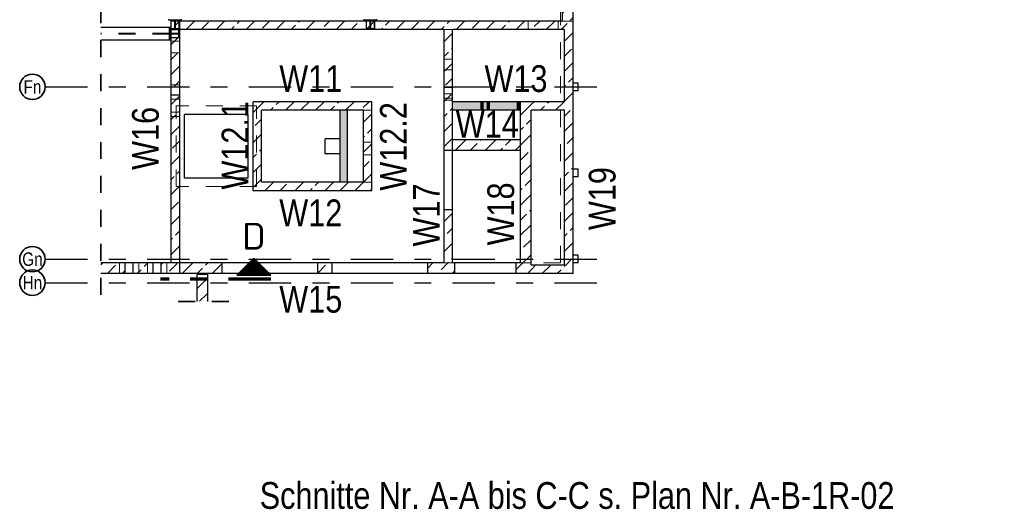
# Model space of a CAD drawing. Header units: millimetres. Extents: x -16 to 44.7, y 0 to 21.2.
# Tile 3 of 49: x -6.6 to -0.8, y 13.9 to 16.8. Entities that reach past the tile are written whole.
import ezdxf
from ezdxf.enums import TextEntityAlignment as Align

# ---------------------------------------------------------------- set-up
doc = ezdxf.new("R2010")
doc.units = ezdxf.units.MM
doc.linetypes.add('DASHDOTX2', pattern=[2, 1, -0.5, 0, -0.5])
doc.linetypes.add('HIDDEN', pattern=[0.375, 0.25, -0.125])
doc.layers.add('Achsen', color=7, linetype='Continuous', lineweight=20)
doc.styles.add('Arial Narrow', font='ARIALN.TTF')
doc.styles.add('isocp', font='isocp', dxfattribs={"width": 1.1})
pattern_1 = [(45, (0, 0), (-0.08838835, 0.08838835), [0.0625, -0.025]), (45, (-0.0442, 0.0442), (-0.08838835, 0.08838835), [])]

msp = doc.modelspace()

# ---------------------------------------------------------------- hatches: boundary and pattern name
at = {"lineweight": 13}
h = msp.add_hatch(dxfattribs=at)
h.set_pattern_fill('bB', color=6, scale=0.01, angle=45, style=0, pattern_type=2)
h.set_pattern_definition(pattern_1)
h.paths.add_polyline_path([(-3.376352, 16.955809), (-3.376352, 16.755809), (-3.438852, 16.755809), (-3.438852, 16.955809)])
h = msp.add_hatch(dxfattribs=at)
h.set_pattern_fill('bB', color=6, scale=0.01, angle=45, style=0, pattern_type=2)
h.set_pattern_definition(pattern_1)
h.paths.add_polyline_path([(-3.376352, 16.705809), (-5.743945, 16.705809), (-5.743945, 16.755809), (-3.376352, 16.755809)])
h = msp.add_hatch(dxfattribs=at)
h.set_pattern_fill('bB', color=6, scale=0.01, angle=45, style=0, pattern_type=2)
h.set_pattern_definition(pattern_1)
h.paths.add_polyline_path([(-5.693945, 16.705809), (-5.693945, 15.268303), (-5.743945, 15.268303), (-5.743945, 16.705809)])
h = msp.add_hatch(dxfattribs=at)
h.set_pattern_fill('bB', color=6, scale=0.01, angle=45, style=0, pattern_type=2)
h.set_pattern_definition(pattern_1)
h.paths.add_polyline_path([(-4.08644, 16.705809), (-4.08644, 15.992919), (-4.13644, 15.992919), (-4.13644, 16.705809)])
h = msp.add_hatch(dxfattribs=at)
h.set_pattern_fill('bB', color=6, scale=0.01, angle=45, style=0, pattern_type=2)
h.set_pattern_definition(pattern_1)
h.paths.add_polyline_path([(-3.376352, 16.705809), (-3.376352, 15.318303), (-3.426352, 15.318303), (-3.426352, 16.705809)])
h = msp.add_hatch(dxfattribs=at)
h.set_pattern_fill('bB', color=6, scale=0.01, angle=45, style=0, pattern_type=2)
h.set_pattern_definition(pattern_1)
h.paths.add_polyline_path([(-5.26144, 16.280804), (-4.56144, 16.280804), (-4.61144, 16.230804), (-5.26144, 16.230804)])
h = msp.add_hatch(dxfattribs=at)
h.set_pattern_fill('bB', color=6, scale=0.01, angle=45, style=0, pattern_type=2)
h.set_pattern_definition(pattern_1)
h.paths.add_polyline_path([(-4.56144, 16.280804), (-4.56144, 15.755803), (-4.61144, 15.805803), (-4.61144, 16.230804)])
at = {"lineweight": 13, "true_color": 0xf08e8e}
for points in [[(-3.68651, 16.280211), (-3.68651, 16.230211), (-4.086486, 16.230211), (-4.086486, 16.280211)], [(-4.705225, 16.230804), (-4.705225, 15.805803), (-4.748975, 15.805803), (-4.748975, 16.230804)]]:
    msp.add_hatch(color=11, dxfattribs=at).paths.add_polyline_path(points)
at = {"lineweight": 13}
h = msp.add_hatch(dxfattribs=at)
h.set_pattern_fill('bB', color=6, scale=0.01, angle=45, style=0, pattern_type=2)
h.set_pattern_definition(pattern_1)
h.paths.add_polyline_path([(-3.62394, 16.280804), (-3.62394, 15.330803), (-3.68644, 15.330803), (-3.68644, 16.280809)])
h = msp.add_hatch(dxfattribs=at)
h.set_pattern_fill('bB', color=6, scale=0.01, angle=45, style=0, pattern_type=2)
h.set_pattern_definition(pattern_1)
h.paths.add_polyline_path([(-3.426352, 16.230809), (-3.62394, 16.230809), (-3.62394, 16.280804), (-3.426352, 16.280809)])
h = msp.add_hatch(dxfattribs=at)
h.set_pattern_fill('bB', color=6, scale=0.01, angle=45, style=0, pattern_type=2)
h.set_pattern_definition(pattern_1)
h.paths.add_polyline_path([(-5.21144, 16.230804), (-5.21144, 15.755803), (-5.26144, 15.755803), (-5.26144, 16.230804)])
h = msp.add_hatch(dxfattribs=at)
h.set_pattern_fill('bB', color=6, scale=0.01, angle=45, style=0, pattern_type=2)
h.set_pattern_definition(pattern_1)
h.paths.add_polyline_path([(-3.68651, 15.992711), (-4.08644, 15.992711), (-4.08644, 15.992919), (-4.086486, 15.992919), (-4.086486, 16.055211), (-3.68651, 16.055211)])
h = msp.add_hatch(dxfattribs=at)
h.set_pattern_fill('bB', color=6, scale=0.01, angle=45, style=0, pattern_type=2)
h.set_pattern_definition(pattern_1)
h.paths.add_polyline_path([(-4.61144, 15.805803), (-4.56144, 15.755803), (-5.21144, 15.755803), (-5.21144, 15.805803)])
h = msp.add_hatch(dxfattribs=at)
h.set_pattern_fill('bB', color=6, scale=0.01, angle=45, style=0, pattern_type=2)
h.set_pattern_definition(pattern_1)
h.paths.add_polyline_path([(-4.08644, 15.642919), (-4.08644, 15.330803), (-4.13644, 15.330803), (-4.13644, 15.642919)])
h = msp.add_hatch(dxfattribs=at)
h.set_pattern_fill('bB', color=6, scale=0.01, angle=45, style=0, pattern_type=2)
h.set_pattern_definition(pattern_1)
h.paths.add_polyline_path([(-6.01471, 15.330803), (-6.01471, 15.268303), (-6.158305, 15.268303), (-6.158305, 15.330803)])
h = msp.add_hatch(dxfattribs=at)
h.set_pattern_fill('bB', color=6, scale=0.01, angle=45, style=0, pattern_type=2)
h.set_pattern_definition(pattern_1)
h.paths.add_polyline_path([(-5.849709, 15.268303), (-5.968719, 15.268303), (-5.968719, 15.330803), (-5.849709, 15.330803)])
h = msp.add_hatch(dxfattribs=at)
h.set_pattern_fill('bB', color=6, scale=0.01, angle=45, style=0, pattern_type=2)
h.set_pattern_definition(pattern_1)
h.paths.add_polyline_path([(-5.743945, 15.268303), (-5.803718, 15.268303), (-5.803718, 15.330803), (-5.743945, 15.330803)])
h = msp.add_hatch(dxfattribs=at)
h.set_pattern_fill('bB', color=6, scale=0.01, angle=45, style=0, pattern_type=2)
h.set_pattern_definition(pattern_1)
h.paths.add_polyline_path([(-5.443576, 15.268303), (-5.743945, 15.268303), (-5.743945, 15.330803), (-5.443576, 15.330803)])
at = {"lineweight": 50}
h = msp.add_hatch(dxfattribs=at)
h.set_pattern_fill('Mau', color=4, scale=0.01, style=0, pattern_type=2)
h.set_pattern_definition([(0, (0, 0), (0, 0.01), [])])
h.paths.add_polyline_path([(-5.157029, 15.259508), (-5.257029, 15.359508), (-5.357029, 15.259508)])
at = {"lineweight": 13}
h = msp.add_hatch(dxfattribs=at)
h.set_pattern_fill('bB', color=6, scale=0.01, angle=45, style=0, pattern_type=2)
h.set_pattern_definition(pattern_1)
h.paths.add_polyline_path([(-4.795574, 15.330803), (-4.795574, 15.268303), (-4.881076, 15.268303), (-4.881076, 15.330803)])
h = msp.add_hatch(dxfattribs=at)
h.set_pattern_fill('bB', color=6, scale=0.01, angle=45, style=0, pattern_type=2)
h.set_pattern_definition(pattern_1)
h.paths.add_polyline_path([(-4.073626, 15.268303), (-4.233074, 15.268303), (-4.233074, 15.330803), (-4.073626, 15.330803)])
h = msp.add_hatch(dxfattribs=at)
h.set_pattern_fill('bB', color=6, scale=0.01, angle=45, style=0, pattern_type=2)
h.set_pattern_definition(pattern_1)
h.paths.add_polyline_path([(-3.62394, 15.268303), (-3.711126, 15.268303), (-3.711126, 15.330803), (-3.62394, 15.330803)])
h = msp.add_hatch(dxfattribs=at)
h.set_pattern_fill('bB', color=6, scale=0.01, angle=45, style=0, pattern_type=2)
h.set_pattern_definition(pattern_1)
h.paths.add_polyline_path([(-3.376352, 15.268303), (-3.62394, 15.268303), (-3.62394, 15.318303), (-3.376352, 15.318303)])
h = msp.add_hatch(dxfattribs=at)
h.set_pattern_fill('bB', color=6, scale=0.01, angle=45, style=0, pattern_type=2)
h.set_pattern_definition(pattern_1)
h.paths.add_polyline_path([(-5.528926, 15.263301), (-5.528926, 15.103915), (-5.591426, 15.103915), (-5.591426, 15.263301)])

# ---------------------------------------------------------------- linework, layer by layer
at = {"color": 2, "linetype": 'HIDDEN', "lineweight": 35, "ltscale": 0.25}
for p, q in [((-6.158305, 15.143303), (-6.158305, 19.683303)), ((-5.403926, 15.103915), (-5.716426, 15.103915))]:
    msp.add_line(p, q, dxfattribs=at)
at = {"color": 5, "linetype": 'HIDDEN', "lineweight": 18, "ltscale": 0.25}
for p, q in [((-3.451352, 15.330803), (-3.451352, 16.955809)), ((-5.693945, 16.705809), (-5.693945, 16.755809)), ((-4.594038, 16.705809), (-4.594038, 16.755809)), ((-4.544038, 16.705809), (-4.544038, 16.755809)), ((-4.13644, 16.705809), (-4.13644, 16.706017)), ((-4.08644, 16.706017), (-4.13644, 16.706017)), ((-4.08644, 16.705809), (-4.08644, 16.706017)), ((-3.640347, 16.705809), (-3.640347, 16.755809)), ((-3.465347, 16.705809), (-3.465347, 16.755809)), ((-3.376352, 16.755809), (-3.438852, 16.755809)), ((-5.693945, 16.637059), (-5.743945, 16.637059)), ((-5.693945, 16.568305), (-5.743945, 16.568305)), ((-4.08644, 16.531017), (-4.13644, 16.531017)), ((-4.08644, 16.468454), (-4.13644, 16.468454)), ((-5.693945, 16.380805), (-5.743945, 16.380805)), ((-4.08644, 16.368454), (-4.13644, 16.368454)), ((-4.086486, 16.364092), (-4.13644, 16.364092)), ((-4.086486, 16.289092), (-4.086486, 16.364092)), ((-5.693945, 16.320454), (-5.743945, 16.320454)), ((-5.693945, 16.318342), (-5.743945, 16.318342)), ((-4.08644, 16.326342), (-4.13644, 16.326342)), ((-4.08644, 16.301342), (-4.13644, 16.301342)), ((-5.693945, 16.295454), (-5.743945, 16.295454)), ((-5.71581, 15.780803), (-5.71581, 16.255803)), ((-5.24081, 16.255803), (-5.71581, 16.255803)), ((-5.24081, 15.780803), (-5.24081, 16.255803)), ((-4.086486, 16.289092), (-4.13644, 16.289092)), ((-5.693945, 16.218342), (-5.743945, 16.218342)), ((-5.693945, 16.193305), (-5.743945, 16.193305)), ((-4.56144, 16.230804), (-4.61144, 16.230804)), ((-4.56144, 16.043304), (-4.61144, 16.043304)), ((-4.56144, 15.968303), (-4.61144, 15.968303)), ((-5.24081, 15.780803), (-5.71581, 15.780803)), ((-4.56144, 15.805803), (-4.61144, 15.805803)), ((-6.047964, 15.268303), (-6.047964, 15.330803)), ((-5.935464, 15.268303), (-5.935464, 15.330803)), ((-5.882964, 15.268303), (-5.882964, 15.330803)), ((-5.770464, 15.268303), (-5.770464, 15.330803)), ((-4.08644, 15.330803), (-4.13644, 15.330803)), ((-3.62394, 15.330803), (-3.68644, 15.330803)), ((-3.451352, 15.330803), (-3.62394, 15.330803))]:
    msp.add_line(p, q, dxfattribs=at)
at = {"color": 3, "linetype": 'Continuous', "lineweight": 25}
for p, q in [((-3.438852, 16.755809), (-3.438852, 16.955809)), ((-3.376352, 16.755809), (-3.376352, 16.955809)), ((-5.743945, 16.705809), (-5.743945, 16.755809)), ((-3.438852, 16.755809), (-5.743945, 16.755809)), ((-5.743945, 15.330803), (-5.743945, 16.705809)), ((-5.693945, 15.268303), (-5.693945, 16.705809)), ((-4.13644, 16.705809), (-5.693945, 16.705809)), ((-4.13644, 15.992919), (-4.13644, 16.705809)), ((-4.08644, 15.992919), (-4.08644, 16.705809)), ((-3.426352, 16.705809), (-4.08644, 16.705809)), ((-3.426352, 16.280809), (-3.426352, 16.705809)), ((-3.376352, 16.705809), (-3.376352, 16.755809)), ((-3.376352, 15.318303), (-3.376352, 16.705809)), ((-5.26144, 16.230804), (-5.26144, 16.280804)), ((-4.56144, 16.280804), (-5.26144, 16.280804)), ((-4.56144, 15.755803), (-4.56144, 16.280804)), ((-4.086486, 16.230211), (-4.086486, 16.280211)), ((-3.68651, 16.280211), (-4.086486, 16.280211)), ((-3.68651, 16.230211), (-3.68651, 16.280211)), ((-3.68644, 15.330803), (-3.68644, 16.280809)), ((-3.62394, 16.280804), (-3.68644, 16.280804)), ((-3.426352, 16.280804), (-3.62394, 16.280804)), ((-5.26144, 15.755803), (-5.26144, 16.230804)), ((-5.21144, 15.805803), (-5.21144, 16.230804)), ((-4.61144, 16.230804), (-5.21144, 16.230804)), ((-4.748975, 15.805803), (-4.748975, 16.230804)), ((-4.705225, 15.805803), (-4.705225, 16.230804)), ((-4.61144, 15.805803), (-4.61144, 16.230804)), ((-3.68651, 16.230211), (-4.086486, 16.230211)), ((-3.62394, 15.330803), (-3.62394, 16.230809)), ((-3.426352, 16.230804), (-3.62394, 16.230804)), ((-3.426352, 15.318303), (-3.426352, 16.230809)), ((-4.086486, 15.992919), (-4.086486, 16.055211)), ((-3.68651, 16.055211), (-4.086486, 16.055211)), ((-3.68651, 15.992711), (-3.68651, 16.055211)), ((-4.08644, 15.992919), (-4.13644, 15.992919)), ((-4.08644, 15.992711), (-4.08644, 15.992919)), ((-3.68651, 15.992711), (-4.08644, 15.992711)), ((-4.61144, 15.805803), (-5.21144, 15.805803)), ((-5.21144, 15.755803), (-5.26144, 15.755803)), ((-4.56144, 15.755803), (-5.21144, 15.755803)), ((-4.13644, 15.330803), (-4.13644, 15.642919)), ((-4.08644, 15.642919), (-4.13644, 15.642919)), ((-4.08644, 15.330803), (-4.08644, 15.642919)), ((-6.01471, 15.330803), (-6.158305, 15.330803)), ((-6.01471, 15.268303), (-6.01471, 15.330803)), ((-5.968719, 15.268303), (-5.968719, 15.330803)), ((-5.849709, 15.330803), (-5.968719, 15.330803)), ((-5.849709, 15.268303), (-5.849709, 15.330803)), ((-5.803718, 15.268303), (-5.803718, 15.330803)), ((-5.743945, 15.330803), (-5.803718, 15.330803)), ((-5.443576, 15.330803), (-5.743945, 15.330803)), ((-5.443576, 15.268303), (-5.443576, 15.330803)), ((-4.881076, 15.268303), (-4.881076, 15.330803)), ((-4.795574, 15.330803), (-4.881076, 15.330803)), ((-4.795574, 15.268303), (-4.795574, 15.330803)), ((-4.233074, 15.268303), (-4.233074, 15.330803)), ((-4.13644, 15.330803), (-4.233074, 15.330803)), ((-4.073626, 15.330803), (-4.08644, 15.330803)), ((-4.073626, 15.268303), (-4.073626, 15.330803)), ((-3.711126, 15.268303), (-3.711126, 15.330803)), ((-3.68644, 15.330803), (-3.711126, 15.330803)), ((-3.62394, 15.318303), (-3.62394, 15.330803)), ((-3.426352, 15.318303), (-3.62394, 15.318303)), ((-3.376352, 15.268303), (-3.376352, 15.318303)), ((-6.01471, 15.268303), (-6.158305, 15.268303)), ((-5.849709, 15.268303), (-5.968719, 15.268303)), ((-5.743945, 15.268303), (-5.803718, 15.268303)), ((-5.443576, 15.268303), (-5.743945, 15.268303)), ((-5.591426, 15.103915), (-5.591426, 15.263301)), ((-5.528926, 15.263301), (-5.591426, 15.263301)), ((-5.528926, 15.103915), (-5.528926, 15.263301)), ((-4.795574, 15.268303), (-4.881076, 15.268303)), ((-4.073626, 15.268303), (-4.233074, 15.268303)), ((-3.62394, 15.268303), (-3.711126, 15.268303)), ((-3.376352, 15.268303), (-3.62394, 15.268303))]:
    msp.add_line(p, q, dxfattribs=at)
at = {"color": 3, "linetype": 'HIDDEN', "lineweight": 25, "ltscale": 0.25}
for p, q in [((-5.743788, 16.710809), (-5.743788, 16.755809)), ((-5.697288, 16.710809), (-5.743788, 16.710809)), ((-5.722351, 16.710809), (-5.722351, 16.760809)), ((-5.718726, 16.710809), (-5.718726, 16.760809)), ((-5.697288, 16.710809), (-5.697288, 16.755809)), ((-4.593788, 16.710809), (-4.593788, 16.755809)), ((-4.547288, 16.710809), (-4.593788, 16.710809)), ((-4.572351, 16.710809), (-4.572351, 16.760809)), ((-4.568726, 16.710809), (-4.568726, 16.760809)), ((-4.547288, 16.710809), (-4.547288, 16.755809)), ((-5.755195, 16.682747), (-6.158305, 16.682747)), ((-5.755195, 16.678872), (-6.158305, 16.678872)), ((-5.698945, 16.682622), (-5.748945, 16.682622)), ((-5.698945, 16.678997), (-5.748945, 16.678997)), ((-5.698945, 16.704059), (-5.743945, 16.704059)), ((-5.698945, 16.657559), (-5.743945, 16.657559)), ((-5.698945, 16.657559), (-5.698945, 16.704059))]:
    msp.add_line(p, q, dxfattribs=at)
at = {"color": 1, "linetype": 'HIDDEN', "lineweight": 70, "ltscale": 0.25}
for p, q in [((-3.911486, 16.230211), (-3.911486, 16.280211)), ((-3.87401, 16.230211), (-3.87401, 16.280211)), ((-3.69901, 16.230211), (-3.69901, 16.280211))]:
    msp.add_line(p, q, dxfattribs=at)
at = {"color": 2, "linetype": 'Continuous', "lineweight": 35}
for p, q in [((-5.357029, 15.259508), (-5.257029, 15.359508)), ((-5.257029, 15.359508), (-5.157029, 15.259508)), ((-5.357029, 15.259508), (-5.157029, 15.259508))]:
    msp.add_line(p, q, dxfattribs=at)
at = {"color": 1, "linetype": 'DASHDOTX2', "lineweight": 70, "ltscale": 0.25}
msp.add_line((-5.157029, 15.234508), (-5.807029, 15.234508), dxfattribs=at)
at = {"layer": 'Achsen', "color": 3, "linetype": 'Continuous', "lineweight": 25}
for p, q in [((-5.758036, 16.760809), (-5.758036, 16.767059)), ((-5.683036, 16.760809), (-5.683036, 16.767059)), ((-4.608036, 16.760809), (-4.608036, 16.767059)), ((-4.533036, 16.760809), (-4.533036, 16.767059)), ((-5.755195, 16.718309), (-6.158305, 16.718309)), ((-5.683036, 16.760809), (-5.758036, 16.760809)), ((-5.755195, 16.643309), (-5.755195, 16.718311)), ((-5.748945, 16.718309), (-5.755195, 16.718309)), ((-5.748945, 16.643311), (-5.748945, 16.718311)), ((-5.743788, 16.755809), (-5.743788, 16.760809)), ((-5.697288, 16.755809), (-5.697288, 16.760809)), ((-4.533036, 16.760809), (-4.608036, 16.760809)), ((-4.593788, 16.755809), (-4.593788, 16.760809)), ((-4.547288, 16.755809), (-4.547288, 16.760809)), ((-5.743945, 16.704059), (-5.748945, 16.704059)), ((-5.743945, 16.657559), (-5.748945, 16.657559)), ((-5.755195, 16.643309), (-6.158305, 16.643309)), ((-5.748945, 16.643309), (-5.755195, 16.643309)), ((-3.346352, 16.390803), (-3.376352, 16.390803)), ((-3.346352, 16.345803), (-3.346352, 16.390803)), ((-3.346352, 16.345803), (-3.376352, 16.345803)), ((-5.66581, 15.830803), (-5.66581, 16.205803)), ((-5.29081, 16.205803), (-5.66581, 16.205803)), ((-5.29081, 15.830803), (-5.29081, 16.205803)), ((-4.837113, 15.974553), (-4.837113, 16.062053)), ((-4.749613, 16.062053), (-4.837113, 16.062053)), ((-4.749613, 15.974553), (-4.749613, 16.062053)), ((-4.749613, 15.974553), (-4.837113, 15.974553)), ((-4.13644, 15.642919), (-4.13644, 15.992919)), ((-4.086486, 15.992711), (-4.086486, 15.992919)), ((-4.08644, 15.992711), (-4.086486, 15.992711)), ((-4.08644, 15.642919), (-4.08644, 15.992711)), ((-3.346352, 15.883303), (-3.376352, 15.883303)), ((-3.346352, 15.838303), (-3.376352, 15.838303)), ((-3.346352, 15.838303), (-3.346352, 15.883303)), ((-5.29081, 15.830803), (-5.66581, 15.830803)), ((-3.346352, 15.375803), (-3.376352, 15.375803)), ((-3.346352, 15.330803), (-3.346352, 15.375803)), ((-5.743945, 15.331394), (-6.158305, 15.331394)), ((-6.01324, 15.330803), (-6.01471, 15.330803)), ((-6.002688, 15.330803), (-6.01324, 15.330803)), ((-5.991714, 15.330803), (-6.002688, 15.330803)), ((-5.98074, 15.330803), (-5.991714, 15.330803)), ((-5.970188, 15.330803), (-5.98074, 15.330803)), ((-5.968719, 15.330803), (-5.970188, 15.330803)), ((-5.84824, 15.330803), (-5.849709, 15.330803)), ((-5.837687, 15.330803), (-5.84824, 15.330803)), ((-5.826714, 15.330803), (-5.837687, 15.330803)), ((-5.81574, 15.330803), (-5.826714, 15.330803)), ((-5.805188, 15.330803), (-5.81574, 15.330803)), ((-5.803718, 15.330803), (-5.805188, 15.330803)), ((-4.881076, 15.330803), (-5.443576, 15.330803)), ((-4.233074, 15.330803), (-4.795574, 15.330803)), ((-3.711126, 15.330803), (-4.073626, 15.330803)), ((-3.346352, 15.330803), (-3.376352, 15.330803)), ((-6.01324, 15.268303), (-6.01471, 15.268303)), ((-6.002688, 15.268303), (-6.01324, 15.268303)), ((-5.991714, 15.268303), (-6.002688, 15.268303)), ((-5.98074, 15.268303), (-5.991714, 15.268303)), ((-5.970188, 15.268303), (-5.98074, 15.268303)), ((-5.968719, 15.268303), (-5.970188, 15.268303)), ((-5.84824, 15.268303), (-5.849709, 15.268303)), ((-5.837687, 15.268303), (-5.84824, 15.268303)), ((-5.826714, 15.268303), (-5.837687, 15.268303)), ((-5.81574, 15.268303), (-5.826714, 15.268303)), ((-5.805188, 15.268303), (-5.81574, 15.268303)), ((-5.803718, 15.268303), (-5.805188, 15.268303)), ((-4.881076, 15.268303), (-5.443576, 15.268303)), ((-4.233074, 15.268303), (-4.795574, 15.268303)), ((-3.711126, 15.268303), (-4.073626, 15.268303))]:
    msp.add_line(p, q, dxfattribs=at)
at = {"layer": 'Achsen', "color": 3, "linetype": 'DASHDOTX2', "lineweight": 25, "ltscale": 0.25}
for p, q in [((-6.48682, 16.368278), (-3.115496, 16.368278)), ((-6.48682, 15.353278), (-3.115496, 15.353278)), ((-6.48682, 15.214528), (-3.115496, 15.214528))]:
    msp.add_line(p, q, dxfattribs=at)
at = {"layer": 'Achsen', "color": 2, "linetype": 'Continuous', "lineweight": 35}
for centre in [(-6.56182, 16.368278), (-6.56182, 15.353278), (-6.56182, 15.214528)]:
    msp.add_circle(centre, 0.075, dxfattribs=at)

# ---------------------------------------------------------------- texts
at = {"color": 1, "lineweight": 70, "style": 'Arial Narrow'}
for s, p in [('W11', (-5.107402, 16.338178)), ('W13', (-3.898334, 16.338178)), ('W14', (-4.067685, 16.069772)), ('W12', (-5.107402, 15.547283)), ('W15', (-5.107402, 15.038202)), ('Schnitte Nr. A-A bis C-C s. Plan Nr. A-B-1R-02', (-5.222811, 13.882267))]:
    msp.add_text(s, height=0.1575, dxfattribs=at).set_placement(p)
for s, p in [('W12.1', (-5.289805, 15.763246)), ('W12.2', (-4.356776, 15.756855)), ('W16', (-5.817438, 15.879117)), ('W19', (-3.126579, 15.524578)), ('W17', (-4.161863, 15.427739)), ('W18', (-3.724106, 15.43413))]:
    msp.add_text(s, height=0.1575, rotation=90, dxfattribs=at).set_placement(p)
at = {"color": 2, "lineweight": 35, "style": 'isocp', "width": 1.15}
msp.add_text('D', height=0.1575, dxfattribs=at).set_placement((-5.257029, 15.409508), align=Align.CENTER)
at = {"layer": 'Achsen', "color": 2, "lineweight": 35, "style": 'Arial Narrow'}
for s, p in [('Fn', (-6.56182, 16.368071)), ('Gn', (-6.56182, 15.353071)), ('Hn', (-6.56182, 15.214321))]:
    msp.add_text(s, height=0.07875, dxfattribs=at).set_placement(p, align=Align.MIDDLE_CENTER)

doc.saveas('drawing.dxf')
